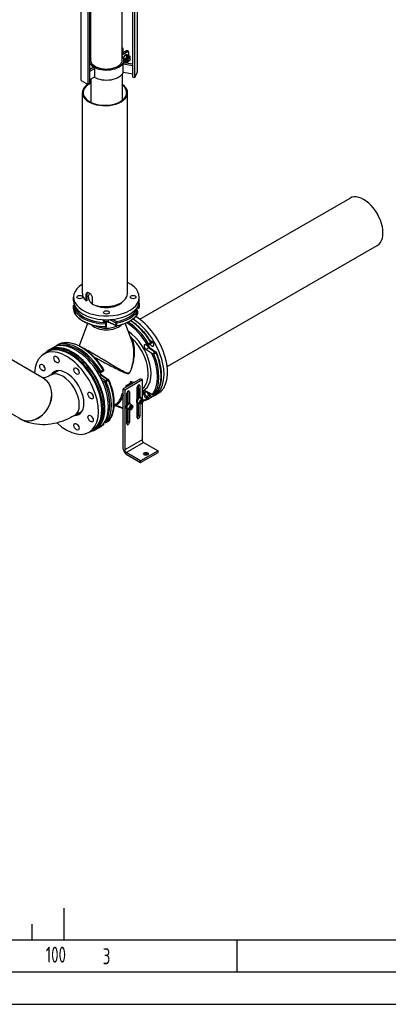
# Model space of a CAD drawing. Header units: millimetres. Extents: x 0 to 5940, y 0 to 4200.
# Tile 11 of 45: x 1131 to 1706, y 0 to 1537. Entities that reach past the tile are written whole.
import ezdxf

# ---------------------------------------------------------------- set-up
doc = ezdxf.new("R2010")
doc.units = ezdxf.units.MM
doc.header["$LTSCALE"] = 50
doc.layers.get('0').update_dxf_attribs({"linetype": 'CONTINUOUS'})
for name, color, linetype in [('01-LINIE-025', 1, 'CONTINUOUS'), ('02-LINIE-035', 2, 'CONTINUOUS'), ('KSB-BLATTRAND', 2, 'CONTINUOUS')]:
    doc.layers.add(name, color=color, linetype=linetype)
doc.styles.get("Standard").update_dxf_attribs({"font": 'ISOCP.SHX'})

# ---------------------------------------------------------------- blocks, each defined once
blk = doc.blocks.new('A$C9f6073f6')
at = {"layer": '02-LINIE-035'}
for p, q in [((-77.8, 932.8), (-84.9, 928.8)), ((77.8, 932.8), (84.9, 928.8)), ((-120, 682.2), (-120, 879.8)), ((120, 682.2), (120, 879.8)), ((-114.6, 707.3), (-93.2, 719.6)), ((-105.7, 708.1), (-114.6, 707.3)), ((-114.6, 706.6), (-106.1, 707.4)), ((-114.6, 707.3), (-114.6, 706.6)), ((-114.6, 695.3), (-114.6, 706.6)), ((-106.1, 707.4), (-105.7, 708.1)), ((-106.1, 707.4), (-97.6, 696.8)), ((-105.7, 708.1), (-84.9, 720.1)), ((-96.9, 697.1), (-105.7, 708.1)), ((-96.9, 697.1), (-97.6, 696.8)), ((-97.6, 696.8), (-97.6, 685.5)), ((-96.9, 697.1), (-75.6, 709.4)), ((-96.9, 685.3), (-75.6, 697.6)), ((-96.9, 685.3), (-96.9, 697.1)), ((-75.6, 709.4), (-75.6, 697.6)), ((-120, 558.6), (-120, 675.7)), ((-106.1, 684.7), (-114.6, 695.3)), ((-97.6, 685.5), (-106.1, 684.7)), ((-105.7, 684.5), (-106.1, 684.7)), ((-105.7, 684.5), (-96.9, 685.3)), ((-96.9, 685.3), (-97.6, 685.5)), ((120, 558.6), (120, 675.7)), ((-126.5, 572.8), (-126.5, 552.4)), ((126.5, 572.8), (126.5, 552.4)), ((-61.8, 144), (-61.8, 488.6)), ((-44.1, 133.8), (-44.1, 483.9)), ((-40.6, 135.8), (-40.6, 483.2)), ((64.2, 152), (64.2, 489.4)), ((69.1, 151.3), (69.1, 491.2)), ((75.5, 165.2), (75.5, 493.8)), ((-31.4, 420.6), (-31.4, 467.4)), ((-30.2, 421.6), (-30.2, 467)), ((-8, 463.3), (-8, 426.6)), ((8, 463.3), (8, 426.6)), ((-15.7, 435.3), (-20.5, 434.6)), ((-20.5, 426.8), (-20.5, 434.6)), ((-20.5, 434.6), (-17.3, 427.8)), ((-12.7, 429), (-15.7, 435.3)), ((-38.1, 407.5), (-38.1, 408.2)), ((35.6, 428), (27.6, 423.4)), ((30.2, 421.6), (38.4, 426.3)), ((35.6, 428), (38.4, 426.3)), ((36.5, 414.4), (37.8, 413.7)), ((49, 420.2), (37, 413.3)), ((40.4, 426.5), (37.6, 428.2)), ((37.8, 410.5), (51.9, 418.6)), ((38.1, 394.7), (38.1, 408.2)), ((41.2, 415.7), (41.2, 424.7)), ((46.6, 409.9), (50.9, 407.4)), ((49, 420.2), (51.9, 418.6)), ((53.9, 418.8), (51, 420.4)), ((52.4, 409.9), (56.8, 407.4)), ((54.7, 408.6), (54.7, 417)), ((-39.1, 408.1), (-40.6, 407.3)), ((-40.6, 403.2), (-35.6, 406.1)), ((-40.6, 382.8), (-21.5, 393.8)), ((-39.1, 408.1), (-35.6, 406.1)), ((-35.6, 406.1), (-21.5, 397.9)), ((-21.5, 393.8), (-21.5, 397.9)), ((42, 391), (40.7, 388.2)), ((40.7, 388.2), (64.2, 384.6)), ((40.7, 367.8), (40.7, 388.2)), ((41.9, 402.1), (45.5, 400.1)), ((64.2, 387.6), (42, 391)), ((42.5, 390.9), (42.5, 398)), ((42.5, 394.8), (45.9, 392.8)), ((49.1, 392.5), (45.5, 390.5)), ((49.6, 395.3), (51.5, 394.2)), ((54.7, 394.8), (54, 394.5)), ((54.6, 404), (56.5, 402.9)), ((57.6, 399.8), (57.6, 400.6)), ((-32.1, 379.5), (-40.6, 374.6)), ((-40.6, 370.5), (-28.5, 377.5)), ((-28.5, 377.5), (-32.1, 379.5)), ((-28.5, 357.1), (-28.5, 377.5)), ((38.1, 190.5), (38.1, 362.6)), ((40.7, 367.8), (64.2, 364.2)), ((-40.6, 350.1), (-28.5, 357.1)), ((-38.1, 190.5), (-38.1, 351.6)), ((40.4, 222.4), (38.1, 223.8)), ((38.1, 222.4), (38.4, 222.2)), ((38.1, 222), (38.4, 222.2)), ((41.2, 211.6), (41.2, 220.6)), ((53.9, 214.7), (51, 216.3)), ((49, 216.1), (38.1, 209.8)), ((38.1, 206.5), (51.9, 214.5)), ((41.9, 198), (45.5, 195.9)), ((42.5, 186.8), (42.5, 193.9)), ((46.6, 205.8), (50.9, 203.3)), ((49, 216.1), (51.9, 214.5)), ((52.4, 205.8), (56.8, 203.3)), ((54.6, 199.9), (56.5, 198.8)), ((54.7, 204.5), (54.7, 212.8)), ((57.6, 195.7), (57.6, 196.5)), ((-32.1, 175.4), (-40.6, 170.5)), ((-40.6, 166.4), (-28.5, 173.4)), ((-28.5, 173.4), (-32.1, 175.4)), ((-28.5, 153), (-28.5, 173.4)), ((42, 186.9), (40.7, 184.1)), ((40.7, 184.1), (64.2, 180.4)), ((40.7, 163.7), (40.7, 184.1)), ((64.2, 183.4), (42, 186.9)), ((42.5, 190.6), (45.9, 188.7)), ((49.1, 188.4), (45.5, 186.3)), ((49.6, 191.2), (51.5, 190.1)), ((54.7, 190.7), (54, 190.3)), ((-40.6, 146), (-28.5, 153)), ((40.7, 163.7), (64.2, 160)), ((64.2, 152), (69.1, 151.3)), ((69.1, 151.3), (75.5, 165.2)), ((-61.8, 144), (-44.1, 133.8)), ((-44.1, 133.8), (-40.6, 135.8))]:
    blk.add_line(p, q, dxfattribs=at)
for centre, major_axis in [((0, 887.9), (-110, 0)), ((-106.1, 696.1), (-2, 3.46)), ((54.7, 398.2), (-2.04, -3.53)), ((54.7, 194.1), (-2.04, -3.53))]:
    blk.add_ellipse(centre, major_axis=major_axis, ratio=0.57735, dxfattribs=at)
for centre, major_axis, ratio, start_param, end_param in [((0, 879.8), (-120, 0), 0.57735, 5.497787, 10.210176), ((0, 769.1), (-119.6, -42.1), 0.218386, 0.6043, 0.708656), ((0, 769.1), (-101.1, 92.5), 0.697902, 1.353537, 1.457893), ((0, 675.7), (120, 0), 0.57735, 3.094435, 6.330343), ((0, 682.2), (-120, 0), 0.57735, 0, 3.141593), ((0, 675.7), (-115, 0), 0.57735, 0.414092, 2.7275), ((0, 572.8), (126.5, 0), 0.57735, 2.819631, 6.605147), ((0, 572.8), (-122.5, 0), 0.57735, 6.08081, 9.627154), ((0, 552.4), (126.5, 0), 0.57735, 3.141593, 6.283185), ((0, 552.4), (-122.5, 0), 0.57735, 6.08081, 6.138372), ((0, 553.2), (-121.5, 0), 0.57735, 6.125888, 6.17287), ((0, 552.4), (122.5, 0), 0.57735, 0.144813, 0.202376), ((0, 553.2), (121.5, 0), 0.57735, 0.110315, 0.157297), ((0, 503.4), (-69.9, 0), 0.57735, 0.337325, 0.485883), ((0, 503.4), (69.8, 0), 0.57735, 4.092965, 5.879473), ((0, 398), (-42.5, 0), 0.57735, 5.820309, 5.867316), ((0, 408.2), (-38.1, 0), 0.57735, 4.924219, 6.31894), ((0, 408.2), (-37.1, 0), 0.57735, 4.930027, 6.348403), ((0, 398), (42.5, 0), 0.57735, 3.68947, 6.746062), ((0, 408.2), (38.1, 0), 0.57735, 3.992741, 7.642151), ((0, 408.2), (37.1, 0), 0.57735, 3.994519, 7.636343), ((0, 426.6), (8, 0), 0.57735, 3.141593, 6.283185), ((35.6, 424.7), (2, 3.46), 0.57735, 0, 0.785398), ((38.4, 423.1), (2, 3.46), 0.57735, 5.497787, 7.068583), ((49, 417), (2, 3.46), 0.57735, 0, 0.785398), ((51.9, 415.3), (2, 3.46), 0.57735, 5.497787, 7.068583), ((0, 398), (38.5, 0), 0.57735, 3.664238, 6.436229), ((52.1, 399.6), (3.65, 6.32), 0.57735, 5.402983, 10.30498), ((52.1, 399.6), (2.5, 4.33), 0.57735, 0, 3.141593), ((54, 398.6), (2.5, 4.33), 0.57735, 5.497896, 10.210067), ((0, 373.5), (42.5, 0), 0.57735, 3.926991, 6.042918), ((38.4, 219), (2, 3.46), 0.57735, 5.497787, 7.068583), ((49, 212.8), (2, 3.46), 0.57735, 0, 0.785398), ((0, 193.9), (-42.5, 0), 0.57735, 5.82148, 5.97929), ((0, 193.9), (-42.5, 0), 0.57735, 0.303895, 3.603298), ((0, 193.9), (38.5, 0), 0.57735, 2.988549, 6.436229), ((52.1, 195.5), (3.65, 6.32), 0.57735, 5.402983, 10.30498), ((52.1, 195.5), (2.5, 4.33), 0.57735, 0, 3.141593), ((54, 194.4), (2.5, 4.33), 0.57735, 5.497896, 10.210067), ((51.9, 211.2), (2, 3.46), 0.57735, 5.497787, 7.068583), ((0, 169.4), (42.5, 0), 0.57735, 3.926991, 6.042918)]:
    blk.add_ellipse(centre, major_axis=major_axis, ratio=ratio, start_param=start_param, end_param=end_param, dxfattribs=at)
for points, weights in [([(46.6, 409.9), (43.2, 407), (41.5, 403.4)], [1, 1.14154565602, 1.02407252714]), ([(52.4, 409.9), (48.6, 410.5), (46.6, 409.9)], [1, 1.15470053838, 1]), ([(45.5, 400.1), (49.2, 403.2), (50.9, 407.4)], [1, 1.15470053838, 1]), ([(45.9, 392.8), (46.6, 395.9), (45.5, 400.1)], [1, 1.15470053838, 1]), ([(51.8, 392.8), (49.8, 392.3), (45.9, 392.8)], [1, 1.15470053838, 1]), ([(50.9, 407.4), (54.8, 406.9), (56.8, 407.4)], [1, 1.15470053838, 1]), ([(53.2, 394.1), (52.5, 393.5), (51.8, 392.8)], [1.04661676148, 1.02859326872, 1]), ([(56.8, 407.4), (57.7, 404), (57.4, 401.6)], [1, 1.12227556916, 1.05125750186]), ([(46.6, 205.8), (43.2, 202.9), (41.5, 199.3)], [1, 1.14154565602, 1.02407252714]), ([(45.5, 195.9), (49.2, 199.1), (50.9, 203.3)], [1, 1.15470053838, 1]), ([(45.9, 188.7), (46.6, 191.8), (45.5, 195.9)], [1, 1.15470053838, 1]), ([(52.4, 205.8), (48.6, 206.3), (46.6, 205.8)], [1, 1.15470053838, 1]), ([(50.9, 203.3), (54.8, 202.7), (56.8, 203.3)], [1, 1.15470053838, 1]), ([(56.8, 203.3), (57.7, 199.9), (57.4, 197.4)], [1, 1.12227556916, 1.05125750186]), ([(51.8, 188.7), (49.8, 188.1), (45.9, 188.7)], [1, 1.15470053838, 1]), ([(53.2, 190), (52.5, 189.3), (51.8, 188.7)], [1.04661676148, 1.02859326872, 1])]:
    blk.add_rational_spline(points, weights, degree=2, dxfattribs=at)
blk = doc.blocks.new('Rahmen_A2')
at = {"color": 1, "ltscale": 150}
for p, q in [((584, 10), (10, 10)), ((0, 0), (594, 0))]:
    blk.add_line(p, q, dxfattribs=at)
at = {"layer": 'KSB-BLATTRAND'}
for p, q in [((120, 15), (120, 10)), ((115, 12.5), (115, 10)), ((147, 5), (147, 10)), ((589, 5), (5, 5))]:
    blk.add_line(p, q, dxfattribs=at)
at = {"layer": 'KSB-BLATTRAND', "width": 0.75}
for s, p in [('100', (117.1875, 6.5)), ('3', (126.0625, 6.25))]:
    blk.add_text(s, height=2.5, dxfattribs=at).set_placement(p)

msp = doc.modelspace()

# ---------------------------------------------------------------- linework, layer by layer
at = {"layer": '02-LINIE-035'}
for p, q in [((1290.8, 1451.1), (1290.8, 1410.4)), ((1242.1, 1444.1), (1242.1, 1407.7)), ((1228.9, 1109.2), (1228.9, 1422.7)), ((1299.3, 1109.2), (1299.3, 1422.7)), ((1318.5, 1069), (1646.1, 1258.1)), ((1361.1, 995.3), (1688.6, 1184.4)), ((1236, 1108.6), (1235.1, 1108.1)), ((1235.1, 1097.6), (1235.1, 1108.1)), ((1236, 1108.6), (1236, 1098.1)), ((1240.2, 1109.8), (1239.4, 1108.2)), ((1215.2, 1097.9), (1215.2, 1103.7)), ((1236, 1098.1), (1235.1, 1097.6)), ((1244.2, 1102.9), (1244.2, 1092.4)), ((1317.6, 1097.9), (1317.6, 1103.7)), ((1317.6, 1092.1), (1317.6, 1087.9)), ((1167.9, 977.3), (980.7, 1085.4)), ((1215.2, 1086.5), (1215.2, 1090.7)), ((1215.2, 1090.7), (1215.2, 1086.5)), ((1312, 1084.5), (1313.4, 1083.5)), ((1314.3, 1083.5), (1312.4, 1084.9)), ((1315.3, 1086.5), (1314, 1087.1)), ((1315, 1087.2), (1314.3, 1087.5)), ((1314.9, 1081.9), (1314.9, 1077.7)), ((1315, 1088.5), (1315, 1087.2)), ((1315, 1078), (1315, 1082.2)), ((1237.1, 1062.4), (1224.1, 1027.7)), ((1261.8, 1066.4), (1265.2, 1064.1)), ((1266.1, 1064.1), (1262.7, 1066.4)), ((1265.1, 1061.8), (1265.1, 1057.7)), ((1266.8, 1058.6), (1266.8, 1062.8)), ((1269.3, 1068.4), (1269.3, 1065.2)), ((1281.3, 1059.4), (1269.3, 1065.2)), ((1281.6, 1058.6), (1269.6, 1064.4)), ((1271.1, 1068.5), (1281.3, 1063.6)), ((1282.3, 1065.6), (1275.5, 1068.8)), ((1281.3, 1063.6), (1281.3, 1059.4)), ((1282.8, 1059.2), (1282.8, 1063.4)), ((1295.7, 1062.4), (1305.7, 1035.7)), ((1188.5, 1027.9), (1192.2, 1030)), ((1192.1, 1030), (1188.5, 1027.9)), ((1330.9, 1028.2), (1335.7, 1030.9)), ((1335.7, 1032.8), (1332, 1030.7)), ((1131.3, 914), (944.6, 1021.8)), ((1169, 1014.8), (1174.4, 1017.9)), ((1175.8, 1018.7), (1178, 1020)), ((1182.7, 1024.5), (1177.2, 1021.4)), ((1328, 1029.3), (1330.2, 1028.2)), ((1328, 1022), (1332.8, 1024.7)), ((1337.4, 1015.6), (1328, 1022)), ((1332.8, 1024.7), (1343.1, 1017.7)), ((1333.6, 1024.8), (1343.9, 1017.8)), ((1343.1, 1017.7), (1338.6, 1015.1)), ((1340.3, 1014.6), (1343.9, 1016.6)), ((1191.3, 988.6), (1180, 982.1)), ((1255.9, 986.7), (1253.7, 987.8)), ((1254.1, 987), (1256.4, 985.9)), ((1261.5, 990), (1257.8, 987.9)), ((1257.9, 986), (1261.5, 988.1)), ((1256.1, 980.5), (1258.5, 981.9)), ((1265.2, 972.8), (1257.3, 978.2)), ((1258.5, 981.9), (1268.8, 974.9)), ((1259.3, 982), (1269.6, 975)), ((1259.3, 974.1), (1264, 970.9)), ((1268.8, 974.9), (1265.2, 972.8)), ((1266.1, 971.7), (1269.7, 973.8)), ((1319.8, 976.2), (1292.7, 960.5)), ((1294.9, 959.2), (1322.1, 974.9)), ((1297.2, 965.7), (1303.9, 969.6)), ((1304.9, 969.1), (1298.1, 965.2)), ((1304.9, 971.2), (1303.8, 971.8)), ((1304.9, 969.1), (1303.9, 969.6)), ((1309.9, 970.4), (1304.9, 971.2)), ((1304.9, 971.2), (1304.9, 969.1)), ((1309.9, 970.4), (1308.9, 970.9)), ((1322.1, 974.9), (1319.8, 976.2)), ((1322.1, 974.9), (1322.1, 944.7)), ((1292.7, 953.6), (1290.7, 952.5)), ((1292.7, 960.5), (1294.9, 959.2)), ((1292.7, 866.4), (1292.7, 960.5)), ((1294.9, 959.2), (1294.9, 865.1)), ((1298.1, 965.2), (1297.2, 965.7)), ((1298.1, 965.2), (1298.1, 963.6)), ((1298.3, 954), (1300.1, 955)), ((1300.1, 954.1), (1298.3, 953)), ((1298.3, 935.9), (1298.3, 953.6)), ((1300.1, 937.6), (1300.1, 956.9)), ((1302.4, 955.9), (1300.3, 957.1)), ((1302.4, 955.9), (1302.4, 938.2)), ((1314.6, 963.2), (1315.3, 962.8)), ((1314.6, 945.3), (1314.6, 963)), ((1315.3, 962.8), (1314.6, 962.5)), ((1314.6, 959.8), (1316.4, 960.9)), ((1315.3, 963.4), (1316.1, 962.9)), ((1316.4, 947), (1316.4, 966.4)), ((1316.4, 960.9), (1316.4, 947)), ((1318.7, 965.3), (1316.6, 966.5)), ((1318.7, 965.3), (1318.7, 947.6)), ((1338.2, 951.8), (1327.9, 956.7)), ((1328.3, 955.9), (1338.7, 951)), ((1340.1, 951.1), (1343.8, 953.2)), ((1343.9, 953.3), (1340.3, 951.2)), ((1341.3, 949.9), (1346.8, 953)), ((1298.3, 950.4), (1300.1, 951.5)), ((1303.6, 937.6), (1302.9, 938)), ((1314.8, 938.1), (1314.1, 938.6)), ((1314.6, 915.4), (1314.6, 938.2)), ((1318.5, 937.1), (1315.3, 939)), ((1315.7, 946.5), (1315.7, 946.5)), ((1316.4, 919.1), (1316.4, 938)), ((1319.9, 947), (1319.2, 947.4)), ((1322.7, 944.3), (1319.4, 946.2)), ((1319.6, 940.6), (1321, 942.3)), ((1319.6, 938.8), (1319.6, 940.6)), ((1321, 938.7), (1319.6, 939.5)), ((1321, 938.7), (1319.6, 938.8)), ((1320.5, 941.4), (1322.3, 940.4)), ((1321, 942.3), (1322.3, 942.2)), ((1322.3, 940.4), (1321, 938.7)), ((1322.1, 938.2), (1322.1, 880.8)), ((1322.3, 942.2), (1322.3, 940.4)), ((1327.9, 946.8), (1330.1, 945.3)), ((1329.1, 948.7), (1332.8, 950.8)), ((1331.4, 947.2), (1329.1, 948.7)), ((1335, 949.3), (1331.4, 947.2)), ((1335.7, 946.7), (1332.1, 944.6)), ((1332.8, 950.8), (1335, 949.3)), ((1333.6, 950.9), (1335.8, 949.4)), ((1227.9, 925.3), (1216.6, 918.8)), ((1278.1, 935.2), (1280.5, 936.6)), ((1292.7, 930.5), (1280.8, 935)), ((1281.3, 934.1), (1292.7, 929.9)), ((1298.5, 928.7), (1297.8, 929.1)), ((1298.3, 906), (1298.3, 928.8)), ((1302.3, 927.7), (1299, 929.6)), ((1299.4, 937.1), (1299.4, 937.1)), ((1300.1, 909.7), (1300.1, 928.6)), ((1302.4, 927.6), (1302.4, 908.4)), ((1306.4, 934.9), (1303.2, 936.8)), ((1303.3, 931.2), (1304.7, 932.9)), ((1303.3, 929.4), (1303.3, 931.2)), ((1304.7, 929.3), (1303.3, 930)), ((1304.7, 929.3), (1303.3, 929.4)), ((1304.2, 932), (1306.1, 930.9)), ((1304.7, 932.9), (1306.1, 932.8)), ((1306.1, 930.9), (1304.7, 929.3)), ((1306.1, 932.8), (1306.1, 930.9)), ((1318.7, 937), (1318.7, 917.8)), ((1263.6, 908.6), (1264.4, 908.2)), ((1264, 909), (1263.9, 909)), ((1265.9, 908.2), (1269.6, 910.3)), ((1269.7, 910.5), (1266.1, 908.4)), ((1302.4, 908.4), (1300.1, 909.7)), ((1318.7, 917.8), (1316.4, 919.1)), ((1239.4, 892.9), (1244.8, 896)), ((1246.2, 896.8), (1248.4, 898.1)), ((1254.7, 899.8), (1249.2, 896.7)), ((1261.5, 903.8), (1257.9, 901.7)), ((1322.1, 880.8), (1294.9, 865.1)), ((1297.2, 861.2), (1324.3, 876.9)), ((1324.3, 876.9), (1347, 863.8)), ((1319.8, 848.1), (1297.2, 861.2)), ((1347, 863.8), (1319.8, 848.1)), ((1319.8, 845.5), (1347, 861.2)), ((1347, 861.2), (1347, 863.8)), ((1297.2, 858.6), (1319.8, 845.5)), ((1319.8, 845.5), (1319.8, 848.1))]:
    msp.add_line(p, q, dxfattribs=at)
for centre, start, end in [((1216.8, 1090.7), 113.1442, 180), ((1316, 1092.1), 0, 2.4743), ((1216.8, 1086.5), 180, 182.4743), ((1313.4, 1082.2), 0, 55.4697), ((1313.4, 1078), 329.6558, 0), ((1316, 1087.9), 244.1519, 0), ((1265.2, 1062.8), 0, 55.4697), ((1265.2, 1058.6), 269.1748, 0), ((1282.3, 1060.1), 244.1519, 281.0413), ((1192.9, 1028.6), 116.3273, 120), ((1334.9, 1032.3), 300, 31.2257), ((1189.3, 1026.5), 120, 170.5604), ((1343, 1016.5), 22.7611, 55.8481), ((1257.1, 987.4), 244.5303, 300), ((1260.7, 989.5), 300, 31.2257), ((1268.8, 973.6), 22.7611, 55.8481), ((1315.3, 961.5), 45, 60), ((1343, 954.6), 300, 320.8597), ((1331.3, 946), 296.3273, 300), ((1334.9, 948.1), 300, 55.8481), ((1339.3, 952.5), 244.5303, 300), ((1265.1, 909.6), 244.5303, 300), ((1268.8, 911.7), 300, 320.8597), ((1257.1, 903.1), 296.3273, 300), ((1260.7, 905.2), 300, 38.9712)]:
    msp.add_arc(centre, 1.6, start, end, dxfattribs=at)
for centre, major_axis, ratio, start_param, end_param in [((1264.1, 1422.7), (34, 0), 0.57735, 2.276761, 6.956622), ((1264.1, 1422.7), (35.2, 0), 0.57735, 2.24918, 6.996647), ((1667.4, 1221.2), (21.3, -36.9), 0.57735, 0, 3.141593), ((1266.4, 1103.7), (51.2, 0), 0.57735, 2.3916, 7.155173), ((1264.1, 1109.2), (-35.2, 0), 0.57735, 0, 0.602563), ((1266.4, 1103.7), (-28.2, 0), 0.57735, 5.998885, 6.945131), ((1264.1, 1109.2), (35.2, 0), 0.57735, 4.109826, 6.283185), ((1266.4, 1097.9), (-51.2, 0), 0.57735, 0, 3.141593), ((1216.8, 1090.7), (-1.6, -0.07), 0.816243, 5.022055, 6.247929), ((1266.4, 1103.7), (-28.2, 0), 0.57735, 0.924674, 2.684405), ((1316, 1092.1), (1.6, 0), 0.57735, 4.882958, 6.283185), ((1316, 1092.1), (1.6, 0.07), 0.816243, 0, 0.900116), ((1266.4, 1091.4), (-51.2, 0), 0.57735, 0.024943, 1.545854), ((1216.8, 1090.7), (-1.6, 0), 0.57735, 0, 0.024943), ((1266.4, 1087.2), (-51.2, 0), 0.57735, 0.024943, 1.545854), ((1216.8, 1086.5), (-1.6, 0), 0.57735, 0, 0.024943), ((1216.8, 1086.5), (-1.6, -0.07), 0.816243, 6.247929, 6.283185), ((1266.4, 1092.7), (-49.6, 0), 0.57735, 0.088504, 1.545854), ((1266.4, 1092.7), (49.6, 0), 0.57735, 5.03831, 5.957264), ((1266.4, 1091.4), (51.2, 0), 0.57735, 5.03831, 5.957264), ((1266.4, 1087.2), (51.2, 0), 0.57735, 5.03831, 5.957264), ((1313.4, 1082.2), (0.91, 1.32), 0.625473, 0, 0.83301), ((1313.4, 1082.2), (1.38, -0.81), 0.773513, 0.425184, 1.99598), ((1313.4, 1078), (1.38, -0.81), 0.773513, 0, 0.425184), ((1313.4, 1082.2), (1.6, 0), 0.57735, 5.957264, 6.283185), ((1313.4, 1078), (1.6, 0), 0.57735, 5.957264, 6.283185), ((1316, 1087.9), (1.6, 0), 0.57735, 4.014257, 6.283185), ((1316, 1087.9), (-0.7, -1.44), 0.524834, 5.457801, 6.283185), ((1266.4, 1068.7), (-6.08, 0), 0.57735, 0.030777, 0.698132), ((1261.8, 1065.1), (0.91, 1.32), 0.625473, 0, 0.83301), ((1266.4, 1067.4), (-4.48, 0), 0.57735, 5.851213, 6.283185), ((1266.4, 1063.2), (-4.48, 0), 0.57735, 4.014257, 5.24536), ((1265.2, 1062.8), (-0.02, -1.6), 0.020363, 3.757219, 5.328015), ((1265.2, 1062.8), (1.6, 0), 0.57735, 4.687446, 6.283185), ((1265.2, 1062.8), (0.91, 1.32), 0.625473, 0, 0.83301), ((1270.3, 1065.9), (-0.7, -1.44), 0.524834, 5.457801, 6.283185), ((1282.3, 1064.3), (-0.7, -1.44), 0.524834, 3.887004, 5.457801), ((1282.3, 1064.3), (-1.6, 0), 0.57735, 0.872665, 1.896717), ((1282.3, 1064.3), (-0.31, 1.57), 0.261427, 4.071196, 5.641992), ((1296.3, 1007), (35.2, -61), 0.57735, 1.585111, 2.320025), ((1297.4, 1007.7), (-36, 62.4), 0.57735, 4.749431, 5.437867), ((1301, 1009.7), (36, -62.4), 0.57735, 1.607838, 2.296329), ((1305.3, 1012.2), (36, -62.4), 0.57735, 6.155913, 8.588448), ((1310.8, 1015.4), (36, -62.4), 0.57735, 0, 2.331418), ((1266.4, 1068), (26.6, 0), 0.57735, 3.681407, 5.743371), ((1266.4, 1070.4), (-26.3, 0), 0.57735, 0.896193, 2.245399), ((1265.2, 1058.6), (1.6, 0), 0.57735, 4.687446, 6.283185), ((1265.2, 1058.6), (-0.02, -1.6), 0.020363, 5.328015, 6.283185), ((1282.3, 1060.1), (-1.6, 0), 0.57735, 0.872665, 1.896717), ((1282.3, 1060.1), (-0.7, -1.44), 0.524834, 5.457801, 6.283185), ((1282.3, 1060.1), (0.31, -1.57), 0.261427, 0, 0.929603), ((1296.3, 1007), (28.2, -48.8), 0.57735, 6.202385, 8.541319), ((1213.2, 959.1), (35.2, -61), 0.57735, 0, 3.141593), ((1218.7, 962.2), (-36, 62.4), 0.57735, 3.141593, 6.283185), ((1223.2, 964.8), (-36, 62.4), 0.57735, 4.749431, 6.246143), ((1192.9, 1028.6), (-0.8, 1.39), 0.57735, 6.246143, 6.283185), ((1226.8, 966.9), (-36, 62.4), 0.57735, 4.749431, 6.246143), ((1192.9, 1028.6), (-0.71, 1.43), 0.815936, 0, 0.052326), ((1222.1, 964.1), (-35.2, 61), 0.57735, 4.749431, 6.091851), ((1294, 1005.7), (26.6, -46), 0.57735, 0.058122, 2.051367), ((1328.3, 1025.5), (-2.24, 3.88), 0.57735, 5.585054, 8.552113), ((1337.3, 1030.7), (-2.08, 3.6), 0.57735, 1.32626, 6.174103), ((1334.9, 1032.3), (1.37, 0.83), 0.030238, 0, 0.954993), ((1334.9, 1032.3), (0.8, -1.39), 0.57735, 0, 1.607838), ((1204.2, 953.8), (35.2, -61), 0.57735, 5.197933, 10.165963), ((1213.2, 959.1), (-36, 62.4), 0.57735, 2.930382, 6.494396), ((1209.6, 957), (35.2, -61), 0.57735, 0, 3.141593), ((1211, 957.7), (35.2, -61), 0.57735, 6.263899, 9.444064), ((1189.3, 1026.5), (-0.71, 1.43), 0.815936, 0.052326, 0.974615), ((1189.3, 1026.5), (-0.8, 1.39), 0.57735, 6.246143, 6.283185), ((1330.1, 1029.6), (0.8, -1.39), 0.57735, 5.585054, 6.308863), ((1333, 1028.2), (2.24, -3.88), 0.57735, 4.386342, 5.410521), ((1303.5, 1011.2), (28.8, -49.9), 0.57735, 1.502444, 1.588283), ((1332.7, 1023.5), (0.9, 1.32), 0.524834, 0, 0.825385), ((1296.3, 1007), (35.2, -61), 0.57735, 0.216553, 1.383254), ((1297.4, 1007.7), (36, -62.4), 0.57735, 0.216553, 1.354243), ((1343, 1016.5), (0.9, 1.32), 0.524834, 0, 0.825385), ((1343, 1016.5), (0.8, -1.39), 0.57735, 1.354243, 2.268928), ((1343, 1016.5), (1.48, 0.62), 0.175436, 5.339053, 6.283185), ((1301, 1009.7), (36, -62.4), 0.57735, 0.216553, 1.354243), ((1194, 1009.4), (2.88, -4.99), 0.57735, 4.372552, 5.052226), ((1172, 996.7), (2.88, -4.99), 0.57735, 4.372552, 5.052226), ((1204.2, 953.8), (-19.2, 33.3), 0.57735, 2.832139, 6.592639), ((1198.3, 950.4), (-18.3, 31.7), 0.57735, 3.141593, 6.283185), ((1198.3, 950.4), (-18.3, 31.7), 0.57735, 3.141593, 6.283185), ((1209.6, 957), (-19.2, 33.3), 0.57735, 0.141897, 0.309454), ((1209.6, 957), (-18.3, 31.7), 0.57735, 6.259532, 6.283185), ((1225.2, 991.4), (2.88, -4.99), 0.57735, 4.372552, 5.052226), ((1211, 957.7), (25.3, -43.8), 0.57735, 2.026753, 2.049499), ((1254.1, 982.6), (-3.04, 5.27), 0.57735, 5.585054, 6.124454), ((1255.2, 983.3), (-2.24, 3.88), 0.57735, 0, 0.266718), ((1254.8, 988.4), (-0.69, -1.44), 0.625473, 5.450176, 6.283185), ((1258.8, 985.4), (2.24, -3.88), 0.57735, 4.179418, 5.410521), ((1257.1, 987.4), (-1.37, -0.83), 0.030238, 4.096586, 5.667382), ((1257.1, 987.4), (-0.69, -1.44), 0.625473, 5.450176, 6.283185), ((1257.1, 987.4), (0.8, -1.39), 0.57735, 0, 1.607838), ((1260.7, 989.5), (1.37, 0.83), 0.030238, 0, 0.954993), ((1260.7, 989.5), (0.8, -1.39), 0.57735, 0, 1.607838), ((1303.6, 984.6), (-1.6, 2.77), 0.57735, 1.076635, 1.147964), ((1149.7, 945.6), (18.3, 31.7), 0.816497, 3.140179, 6.284599), ((1149.6, 945.7), (18.3, 31.7), 0.816497, 3.141593, 6.283185), ((1258.4, 980.6), (0.9, 1.32), 0.524834, 0, 0.825385), ((1265.1, 971.6), (-0.9, -1.32), 0.524834, 3.966977, 5.537774), ((1265.1, 971.6), (1.48, 0.62), 0.175436, 3.768256, 5.339053), ((1222.1, 964.1), (35.2, -61), 0.57735, 0.216553, 1.354243), ((1265.1, 971.6), (0.8, -1.39), 0.57735, 1.354243, 2.268928), ((1223.2, 964.8), (36, -62.4), 0.57735, 0.216553, 1.354243), ((1268.8, 973.6), (0.9, 1.32), 0.524834, 0, 0.825385), ((1268.8, 973.6), (0.8, -1.39), 0.57735, 1.354243, 2.268928), ((1268.8, 973.6), (1.48, 0.62), 0.175436, 5.339053, 6.283185), ((1226.8, 966.9), (36, -62.4), 0.57735, 0.216553, 1.354243), ((1266.4, 989.8), (-26.6, 46), 0.57735, 3.963143, 4.011428), ((1271.4, 992.6), (-69.9, 20.1), 0.176059, 2.103773, 2.188211), ((1247.2, 953.2), (2.88, -4.99), 0.57735, 4.372552, 5.052226), ((1259.6, 985.8), (-26.6, 46), 0.57735, 3.902594, 3.963143), ((1300.3, 954.7), (1.44, 2.49), 0.57735, 5.497787, 8.63938), ((1316.6, 964.1), (1.44, 2.49), 0.57735, 5.497787, 8.63938), ((1314.5, 962), (0.8, 1.39), 0.57735, 0, 0.633439), ((1313.9, 962.4), (1.04, 1.22), 0.426786, 0, 0.406271), ((1278.9, 996.9), (-26.6, 46), 0.57735, 3.637969, 3.670213), ((1315.3, 961.5), (0.8, 1.39), 0.57735, 0, 0.785398), ((1315.3, 961.5), (0.8, -1.39), 0.57735, 0.785398, 2.356194), ((1328.3, 951.6), (-3.04, 5.27), 0.57735, 5.585054, 8.552113), ((1329.4, 952.2), (-2.24, 3.88), 0.57735, 0, 2.268928), ((1329, 957.4), (-0.69, -1.44), 0.625473, 5.450176, 6.283185), ((1333, 954.3), (2.24, -3.88), 0.57735, 4.179418, 5.410521), ((1343, 954.6), (0.8, -1.39), 0.57735, 0, 0.216553), ((1343, 954.6), (1.24, -1.01), 0.797426, 5.988187, 6.283185), ((1211, 957.7), (25.3, -43.8), 0.57735, 1.092094, 1.11484), ((1254, 982.6), (26.6, -46), 0.57735, 0, 0.579263), ((1255.1, 983.2), (27.4, -47.4), 0.57735, 6.223137, 6.803961), ((1293.6, 950.6), (1.04, 1.22), 0.426786, 2.015655, 2.449158), ((1293, 952.2), (1.6, -2.77), 0.57735, 5.262408, 5.359365), ((1300.3, 933.6), (2.56, 4.43), 0.57735, 0, 3.141593), ((1301.1, 933.2), (2.56, 4.43), 0.57735, 5.660817, 10.047146), ((1316.6, 943), (2.56, 4.43), 0.57735, 0, 3.141593), ((1317.4, 942.6), (2.56, 4.43), 0.57735, 5.660817, 10.047146), ((1317.4, 942.6), (-2.08, -3.6), 0.57735, 3.141593, 6.283185), ((1314.4, 944.3), (1.28, 2.22), 0.57735, 0, 0.66007), ((1320.6, 940.7), (2.08, 3.6), 0.57735, 0, 3.141593), ((1296.3, 1007), (35.2, -61), 0.57735, 6.078041, 6.246143), ((1329, 947.5), (-0.9, -1.32), 0.524834, 3.966977, 5.537774), ((1331.3, 946), (-0.9, -1.32), 0.524834, 3.966977, 5.537774), ((1331.3, 946), (0.71, -1.43), 0.815936, 4.764715, 6.283185), ((1331.3, 946), (0.8, -1.39), 0.57735, 0, 2.268928), ((1332.7, 949.6), (0.9, 1.32), 0.524834, 0, 0.825385), ((1334.9, 948.1), (0.9, 1.32), 0.524834, 0, 0.825385), ((1334.9, 948.1), (0.8, -1.39), 0.57735, 0, 2.268928), ((1339.3, 952.5), (1.24, -1.01), 0.797426, 4.417391, 5.988187), ((1339.3, 952.5), (-0.69, -1.44), 0.625473, 5.450176, 6.283185), ((1339.3, 952.5), (0.8, -1.39), 0.57735, 0, 0.216553), ((1209.6, 957), (19.2, -33.3), 0.57735, 5.973731, 6.141288), ((1209.6, 957), (18.3, -31.7), 0.57735, 0, 0.023654), ((1281.9, 935.6), (-0.56, -1.5), 0.668835, 5.393898, 6.283185), ((1301.1, 933.2), (-2.08, -3.6), 0.57735, 3.141593, 6.283185), ((1298.1, 934.9), (1.28, 2.22), 0.57735, 0, 0.66007), ((1304.3, 931.3), (2.08, 3.6), 0.57735, 0, 3.141593), ((1247.2, 917.2), (2.88, -4.99), 0.57735, 4.372552, 5.052226), ((1265.1, 909.6), (1.24, -1.01), 0.797426, 4.417391, 5.988187), ((1265.1, 909.6), (-0.69, -1.44), 0.625473, 5.450176, 6.283185), ((1265.1, 909.6), (0.8, -1.39), 0.57735, 0, 0.216553), ((1268.8, 911.7), (0.8, -1.39), 0.57735, 0, 0.216553), ((1268.8, 911.7), (1.24, -1.01), 0.797426, 5.988187, 6.283185), ((1298.1, 908.5), (1.44, 2.49), 0.57735, 4.038332, 5.497787), ((1300.3, 907.2), (-1.44, -2.49), 0.57735, 5.497787, 8.63938), ((1314.4, 917.9), (1.44, 2.49), 0.57735, 4.038332, 5.497787), ((1316.6, 916.6), (-1.44, -2.49), 0.57735, 5.497787, 8.63938), ((1225.2, 904.5), (2.88, -4.99), 0.57735, 4.372552, 5.052226), ((1257.1, 903.1), (0.71, -1.43), 0.815936, 5.891812, 6.283185), ((1257.1, 903.1), (0.8, -1.39), 0.57735, 0, 0.659468), ((1260.7, 905.2), (0.8, -1.39), 0.57735, 0, 1.566268), ((1324.3, 879.5), (-1.6, 2.77), 0.57735, 0.785398, 2.356194), ((1297.2, 863.8), (-3.2, 5.54), 0.57735, 0.785398, 2.356194), ((1297.2, 863.8), (1.6, -2.77), 0.57735, 3.926991, 5.497787), ((1328, 856.5), (-3.68, 0), 0.57735, 3.803821, 5.620957)]:
    msp.add_ellipse(centre, major_axis=major_axis, ratio=ratio, start_param=start_param, end_param=end_param, dxfattribs=at)
for centre, major_axis in [((1224.8, 1103.7), (4.48, 0)), ((1308, 1103.7), (4.48, 0)), ((1266.4, 1079.7), (4.48, 0)), ((1166.6, 993.6), (2.88, -4.99)), ((1188.6, 1006.3), (2.88, -4.99)), ((1219.8, 988.3), (2.88, -4.99)), ((1241.8, 950.1), (2.88, -4.99)), ((1321, 940.5), (-1.82, -3.16)), ((1304.7, 931.1), (-1.82, -3.16)), ((1219.8, 901.4), (2.88, -4.99)), ((1241.8, 914.1), (2.88, -4.99)), ((1328, 859.1), (-3.68, 0))]:
    msp.add_ellipse(centre, major_axis=major_axis, ratio=0.57735, dxfattribs=at)
for points, knots in [([(1235.1, 1108.1), (1235.1, 1108.7), (1235.2, 1109.4), (1235.6, 1110.3), (1235.9, 1110.7), (1236.6, 1111.1), (1237.1, 1111.2), (1238.1, 1111), (1238.7, 1110.8), (1239.8, 1110.1), (1240.5, 1109.7), (1241.6, 1108.5), (1242.2, 1107.9), (1243.1, 1106.5), (1243.5, 1105.8), (1244.1, 1104.3), (1244.2, 1103.5), (1244.2, 1102.9)], [-3.020728, -3.020728, -3.020728, -3.020728, -2.64313, -2.64313, -2.265532, -2.265532, -1.887948, -1.887948, -1.510364, -1.510364, -1.13278, -1.13278, -0.755196, -0.755196, -0.377598, -0.377598, 0, 0, 0, 0]), ([(1236.7, 1111.1), (1236.5, 1110.9), (1236.4, 1110.6), (1236.1, 1109.8), (1236, 1109.2), (1236, 1108.6)], [2.4114941, 2.4114941, 2.4114941, 2.4114941, 2.643572, 2.643572, 3.0212345, 3.0212345, 3.0212345, 3.0212345]), ([(1265.1, 1057), (1260, 1057.1), (1254.9, 1057.6), (1245.2, 1059.5), (1240.6, 1060.9), (1232.3, 1064.4), (1228.5, 1066.6), (1222.3, 1071.4), (1219.8, 1074.2), (1216.3, 1080.1), (1215.4, 1083.2), (1215.2, 1086.4)], [0.810341, 0.810341, 0.810341, 0.810341, 1.114523, 1.114523, 1.418705, 1.418705, 1.722887, 1.722887, 2.02707, 2.02707, 2.331252, 2.331252, 2.331252, 2.331252]), ([(1314.8, 1077.2), (1313.7, 1075.5), (1312.4, 1073.7), (1309.3, 1070.5), (1307.5, 1069), (1303.4, 1066.2), (1301.2, 1064.9), (1296.4, 1062.6), (1293.8, 1061.6), (1288.4, 1059.8), (1285.5, 1059.1), (1282.6, 1058.5)], [5.8237082, 5.8237082, 5.8237082, 5.8237082, 6.0074991, 6.0074991, 6.1912899, 6.1912899, 6.3750807, 6.3750807, 6.5588715, 6.5588715, 6.7426624, 6.7426624, 6.7426624, 6.7426624]), ([(1262.7, 1066.4), (1262.5, 1066.5), (1262.4, 1066.6), (1262.2, 1066.8), (1262.2, 1066.9), (1262.1, 1067), (1262, 1067.1), (1262, 1067.2), (1262, 1067.2), (1261.9, 1067.3), (1261.9, 1067.3), (1261.9, 1067.4)], [1.6580628, 1.6580628, 1.6580628, 1.6580628, 1.7976891, 1.7976891, 1.9373155, 1.9373155, 2.0769418, 2.0769418, 2.2165682, 2.2165682, 2.3561945, 2.3561945, 2.3561945, 2.3561945]), ([(1269.6, 1064.4), (1269.3, 1064.6), (1268.9, 1064.7), (1268.1, 1064.9), (1267.7, 1065), (1266.7, 1065.1), (1266.2, 1065.1), (1265.4, 1065.1), (1265.1, 1065), (1264.8, 1065)], [1.658063, 1.658063, 1.658063, 1.658063, 1.925787, 1.925787, 2.203765, 2.203765, 2.487919, 2.487919, 2.67381, 2.67381, 2.67381, 2.67381]), ([(1336.3, 1033.1), (1332.6, 1039.2), (1328.4, 1045), (1319.3, 1055.3), (1314.4, 1059.8), (1307.8, 1064.8), (1306.2, 1065.9), (1304.5, 1067)], [0.8224402, 0.8224402, 0.8224402, 0.8224402, 1.1217826, 1.1217826, 1.4211251, 1.4211251, 1.5176456, 1.5176456, 1.5176456, 1.5176456]), ([(1192.2, 1030), (1196.1, 1031.9), (1200.5, 1032.8), (1209.9, 1032.7), (1214.9, 1031.5), (1225, 1027.5), (1230.2, 1024.5), (1240.2, 1017), (1245.1, 1012.4), (1254.2, 1002.1), (1258.4, 996.4), (1262.1, 990.3)], [3.964033, 3.964033, 3.964033, 3.964033, 4.263375, 4.263375, 4.562718, 4.562718, 4.86206, 4.86206, 5.161403, 5.161403, 5.460745, 5.460745, 5.460745, 5.460745]), ([(1301.5, 984.9), (1301.9, 985), (1302.2, 985.3), (1302.8, 986), (1303.1, 986.4), (1303.6, 987.3), (1303.9, 987.8), (1304.7, 989.4), (1305.1, 990.6), (1306.2, 993.5), (1306.7, 995.2), (1307.6, 998.6), (1308.1, 1000.3), (1309.2, 1005.4), (1309.7, 1008.8), (1310.4, 1016.4), (1310.4, 1020.5), (1309.6, 1028.4), (1308.9, 1032.1), (1307, 1037.3), (1306.2, 1039), (1305.3, 1040.6)], [-50.507213, -50.507213, -50.507213, -50.507213, -50.298304, -50.298304, -50.032946, -50.032946, -49.767588, -49.767588, -49.158606, -49.158606, -48.300047, -48.300047, -47.441489, -47.441489, -45.724366, -45.724366, -43.614642, -43.614642, -41.578008, -41.578008, -40.53629, -40.53629, -40.53629, -40.53629]), ([(1305.7, 1035.7), (1307, 1032.4), (1307.8, 1028.9), (1308.8, 1021.2), (1309, 1017), (1308.6, 1009.3), (1308.2, 1005.9), (1307.3, 1000.7), (1306.9, 998.9), (1306.1, 995.5), (1305.7, 993.7), (1304.8, 990.9), (1304.3, 989.7), (1303.7, 988), (1303.4, 987.5), (1302.9, 986.6), (1302.6, 986.2), (1302.1, 985.5), (1301.8, 985.2), (1301.5, 985.1)], [41.674664, 41.674664, 41.674664, 41.674664, 43.614642, 43.614642, 45.724366, 45.724366, 47.441489, 47.441489, 48.300047, 48.300047, 49.158606, 49.158606, 49.767588, 49.767588, 50.032946, 50.032946, 50.298304, 50.298304, 50.507213, 50.507213, 50.507213, 50.507213]), ([(1305.3, 1040.6), (1305.3, 1040.6), (1305.3, 1040.6), (1304.5, 1041.6), (1303.7, 1042.5), (1302.8, 1043.4)], [-4.7452167, -4.7452167, -4.7452167, -4.7452167, -4.7395598, -4.7395598, -4.1362121, -4.1362121, -4.1362121, -4.1362121]), ([(1331, 1028.2), (1331, 1028.2), (1331.1, 1028.3), (1331.3, 1028.5), (1331.4, 1028.6), (1331.5, 1029), (1331.6, 1029.2), (1331.8, 1029.6), (1331.9, 1029.8), (1332, 1030.3), (1332, 1030.5), (1332, 1030.7), (1332, 1030.7), (1332, 1030.7)], [0, 0, 0, 0, 0.0702595, 0.0702595, 0.1507881, 0.1507881, 0.2580896, 0.2580896, 0.3645241, 0.3645241, 0.4762975, 0.4762975, 0.4772933, 0.4772933, 0.4772933, 0.4772933]), ([(1301.5, 985.1), (1301.2, 984.9), (1301, 984.8), (1300.4, 984.7), (1300, 984.7), (1299.3, 984.8), (1298.9, 984.9), (1298.1, 985.2), (1297.6, 985.4), (1296.5, 985.8), (1295.9, 986.1), (1294.6, 986.8), (1293.8, 987.2), (1291.9, 988.2), (1290.9, 988.7), (1288.5, 990.1), (1287.1, 990.9), (1284.1, 992.6), (1282.4, 993.6), (1278.5, 995.9), (1276.2, 997.2), (1270.2, 1000.8), (1266.5, 1003), (1260.3, 1006.7), (1257.9, 1008.1), (1251.5, 1011.9), (1247.6, 1014.2), (1241.3, 1017.9), (1238.8, 1019.3), (1234.1, 1022), (1232, 1023.2), (1230.1, 1024.2), (1230, 1024.3), (1230, 1024.3)], [0, 0, 0, 0, 0.168761, 0.168761, 0.396367, 0.396367, 0.629466, 0.629466, 0.961224, 0.961224, 1.342211, 1.342211, 1.86596, 1.86596, 2.546833, 2.546833, 3.431969, 3.431969, 4.426993, 4.426993, 5.79835, 5.79835, 7.929087, 7.929087, 9.288165, 9.288165, 11.544565, 11.544565, 13.214471, 13.214471, 15.09136, 15.09136, 15.185612, 15.185612, 15.185612, 15.185612]), ([(1330.9, 1028.2), (1331, 1027.9), (1331.2, 1027.6), (1331.5, 1027), (1331.8, 1026.5), (1332.4, 1025.8), (1332.7, 1025.5), (1333.2, 1025.1), (1333.4, 1024.9), (1333.6, 1024.8)], [3.7297282, 3.7297282, 3.7297282, 3.7297282, 3.9009769, 3.9009769, 4.185999, 4.185999, 4.4684667, 4.4684667, 4.6251225, 4.6251225, 4.6251225, 4.6251225]), ([(1333.8, 1024.7), (1333.7, 1024.8), (1333.6, 1025), (1333.2, 1025.7), (1332.8, 1026.1), (1332.2, 1027.1), (1331.9, 1027.5), (1331.6, 1028.2), (1331.5, 1028.3), (1331.4, 1028.5)], [-3.089584, -3.089584, -3.089584, -3.089584, -2.57085, -2.57085, -1.02519, -1.02519, 0.490176, 0.490176, 0.904209, 0.904209, 0.904209, 0.904209]), ([(1338.6, 1015.1), (1338.4, 1015.2), (1338.3, 1015.2), (1337.9, 1015.3), (1337.6, 1015.5), (1337.4, 1015.6)], [0.2287407, 0.2287407, 0.2287407, 0.2287407, 0.2953839, 0.2953839, 0.4242421, 0.4242421, 0.4242421, 0.4242421]), ([(1338.6, 1015.1), (1338.8, 1015.1), (1339.1, 1015), (1339.6, 1014.8), (1340, 1014.7), (1340.3, 1014.6), (1340.3, 1014.6), (1340.3, 1014.6)], [-0.3149648, -0.3149648, -0.3149648, -0.3149648, -0.1874602, -0.1874602, 0, 0, 0.0010054, 0.0010054, 0.0010054, 0.0010054]), ([(1344.2, 953.6), (1346.4, 956.2), (1348.1, 959.3), (1350.8, 966.4), (1351.6, 970.3), (1352.5, 978.7), (1352.5, 983.2), (1351.6, 992.5), (1350.8, 997.4), (1348.2, 1007.2), (1346.5, 1012.2), (1344.4, 1017.1)], [5.71434, 5.71434, 5.71434, 5.71434, 5.941878, 5.941878, 6.169416, 6.169416, 6.396954, 6.396954, 6.624492, 6.624492, 6.85203, 6.85203, 6.85203, 6.85203]), ([(1246.5, 1010.6), (1248.9, 1009.3), (1251.3, 1008), (1256.3, 1005.3), (1258.8, 1004), (1265.2, 1000.6), (1269.1, 998.5), (1275.3, 995.3), (1277.7, 994.1), (1281.8, 992.1), (1283.4, 991.2), (1286.6, 989.7), (1288, 989), (1290.5, 987.8), (1291.6, 987.3), (1293.5, 986.4), (1294.3, 986.1), (1295.7, 985.5), (1296.3, 985.3), (1297.4, 984.9), (1298, 984.8), (1298.9, 984.6), (1299.2, 984.5), (1300, 984.4), (1300.3, 984.5), (1301, 984.6), (1301.3, 984.7), (1301.5, 984.9)], [-10.643543, -10.643543, -10.643543, -10.643543, -9.288165, -9.288165, -7.929087, -7.929087, -5.79835, -5.79835, -4.426993, -4.426993, -3.431969, -3.431969, -2.546833, -2.546833, -1.86596, -1.86596, -1.342211, -1.342211, -0.961224, -0.961224, -0.629466, -0.629466, -0.396367, -0.396367, -0.168761, -0.168761, 0, 0, 0, 0]), ([(1252.9, 987.2), (1253, 987.2), (1253, 987.2), (1253.1, 987.2), (1253.1, 987.2), (1253.3, 987.2), (1253.3, 987.2), (1253.5, 987.2), (1253.6, 987.2), (1253.9, 987.1), (1254, 987.1), (1254.1, 987)], [3.9269908, 3.9269908, 3.9269908, 3.9269908, 4.0666172, 4.0666172, 4.2062435, 4.2062435, 4.3458698, 4.3458698, 4.4854962, 4.4854962, 4.6251225, 4.6251225, 4.6251225, 4.6251225]), ([(1256.5, 985.9), (1256.5, 985.9), (1256.5, 985.8), (1256.7, 985.4), (1256.9, 985), (1257.3, 984.1), (1257.6, 983.7), (1258.2, 983), (1258.5, 982.6), (1259, 982.2), (1259.2, 982.1), (1259.3, 982)], [3.608145, 3.608145, 3.608145, 3.608145, 3.61956, 3.61956, 3.900977, 3.900977, 4.185999, 4.185999, 4.468467, 4.468467, 4.625123, 4.625123, 4.625123, 4.625123]), ([(1180, 982.1), (1177.8, 980.9), (1175.8, 979.9), (1172.4, 978.5), (1170.9, 978.1), (1168.7, 977.7), (1167.9, 977.6), (1167.4, 977.6), (1167.4, 977.6), (1167.3, 977.6)], [3.1415927, 3.1415927, 3.1415927, 3.1415927, 3.2986723, 3.2986723, 3.4557519, 3.4557519, 3.6128316, 3.6128316, 3.6297655, 3.6297655, 3.6297655, 3.6297655]), ([(1270.2, 974.3), (1272.3, 969.3), (1274, 964.4), (1276.6, 954.5), (1277.4, 949.7), (1278.3, 940.3), (1278.3, 935.8), (1277.4, 927.4), (1276.5, 923.5), (1273.9, 916.5), (1272.1, 913.4), (1270, 910.7)], [5.71434, 5.71434, 5.71434, 5.71434, 5.941878, 5.941878, 6.169416, 6.169416, 6.396954, 6.396954, 6.624492, 6.624492, 6.85203, 6.85203, 6.85203, 6.85203]), ([(1315, 963.6), (1315, 963.6), (1314.9, 963.6), (1314.9, 963.7), (1314.9, 963.8), (1314.8, 963.9), (1314.8, 964), (1314.8, 964.1), (1314.8, 964.1), (1314.8, 964.1)], [-0.9386865, -0.9386865, -0.9386865, -0.9386865, -0.8357437, -0.8357437, -0.7435644, -0.7435644, -0.6548985, -0.6548985, -0.6531756, -0.6531756, -0.6531756, -0.6531756]), ([(1315.3, 963.4), (1315.2, 963.4), (1315.2, 963.4), (1315.2, 963.4), (1315.2, 963.4), (1315.1, 963.5), (1315.1, 963.5), (1315.1, 963.5), (1315.1, 963.5), (1315, 963.6), (1315, 963.6), (1315, 963.6)], [1.5707963, 1.5707963, 1.5707963, 1.5707963, 1.6178721, 1.6178721, 1.6649479, 1.6649479, 1.7120237, 1.7120237, 1.7590996, 1.7590996, 1.8061754, 1.8061754, 1.8061754, 1.8061754]), ([(1327.2, 956.1), (1327.2, 956.1), (1327.2, 956.1), (1327.3, 956.2), (1327.4, 956.2), (1327.5, 956.2), (1327.6, 956.2), (1327.7, 956.2), (1327.8, 956.1), (1328.1, 956.1), (1328.2, 956), (1328.3, 955.9)], [3.9269908, 3.9269908, 3.9269908, 3.9269908, 4.0666172, 4.0666172, 4.2062435, 4.2062435, 4.3458698, 4.3458698, 4.4854962, 4.4854962, 4.6251225, 4.6251225, 4.6251225, 4.6251225]), ([(1330.7, 954.8), (1330.7, 954.8), (1330.7, 954.8), (1330.9, 954.3), (1331.1, 953.9), (1331.5, 953.1), (1331.8, 952.6), (1332.4, 951.9), (1332.7, 951.6), (1333.2, 951.2), (1333.4, 951), (1333.6, 950.9)], [3.609375, 3.609375, 3.609375, 3.609375, 3.61956, 3.61956, 3.900977, 3.900977, 4.185999, 4.185999, 4.468467, 4.468467, 4.625123, 4.625123, 4.625123, 4.625123]), ([(1292.7, 952.3), (1292.6, 952.3), (1292.6, 952.3), (1292.4, 952.4), (1292.2, 952.4), (1291.8, 952.5), (1291.6, 952.5), (1291.2, 952.5), (1290.9, 952.5), (1290.7, 952.5)], [0.3710258, 0.3710258, 0.3710258, 0.3710258, 0.3978861, 0.3978861, 0.5637387, 0.5637387, 0.7165008, 0.7165008, 0.9399635, 0.9399635, 0.9399635, 0.9399635]), ([(1290.7, 952.5), (1290.8, 952.3), (1290.9, 952.1), (1291.1, 951.8), (1291.1, 951.6), (1291.3, 951.3), (1291.4, 951.2), (1291.6, 950.9), (1291.7, 950.8), (1291.8, 950.6), (1291.9, 950.5), (1292.1, 950.3), (1292.2, 950.2), (1292.3, 950.1), (1292.4, 950), (1292.4, 950)], [-0.9399635, -0.9399635, -0.9399635, -0.9399635, -0.7165008, -0.7165008, -0.5637387, -0.5637387, -0.3978861, -0.3978861, -0.2938743, -0.2938743, -0.1745327, -0.1745327, -0.0671279, -0.0671279, 0, 0, 0, 0]), ([(1322.7, 944.3), (1322.9, 944.2), (1323.1, 944), (1323.4, 943.5), (1323.6, 943.3), (1323.7, 942.6), (1323.7, 942.3), (1323.7, 941.5), (1323.6, 941.1), (1323.3, 940.2), (1323.1, 939.8), (1322.7, 939.1), (1322.5, 938.7), (1321.9, 938), (1321.6, 937.7), (1320.9, 937.3), (1320.6, 937.1), (1319.9, 936.9), (1319.6, 936.8), (1319, 936.9), (1318.8, 937), (1318.5, 937.1)], [5.497787, 5.497787, 5.497787, 5.497787, 5.758438, 5.758438, 6.043507, 6.043507, 6.371092, 6.371092, 6.712227, 6.712227, 7.050672, 7.050672, 7.387277, 7.387277, 7.725373, 7.725373, 8.066474, 8.066474, 8.396651, 8.396651, 8.63938, 8.63938, 8.63938, 8.63938]), ([(1280.8, 935), (1280.3, 935), (1279.8, 935), (1278.9, 935), (1278.5, 935), (1278.1, 935)], [-0.7633852, -0.7633852, -0.7633852, -0.7633852, -0.375598, -0.375598, -0.1146471, -0.1146471, -0.1146471, -0.1146471]), ([(1278.1, 934.8), (1278.3, 934.8), (1278.4, 934.8), (1278.8, 934.7), (1279.1, 934.7), (1279.6, 934.6), (1279.8, 934.6), (1280.3, 934.5), (1280.5, 934.4), (1280.9, 934.3), (1281.1, 934.2), (1281.3, 934.1)], [0.061423, 0.061423, 0.061423, 0.061423, 0.152677, 0.152677, 0.3053541, 0.3053541, 0.4580311, 0.4580311, 0.6107081, 0.6107081, 0.7633852, 0.7633852, 0.7633852, 0.7633852]), ([(1306.4, 934.9), (1306.6, 934.8), (1306.8, 934.6), (1307.1, 934.1), (1307.3, 933.8), (1307.4, 933.2), (1307.4, 932.8), (1307.4, 932.1), (1307.3, 931.7), (1307, 930.8), (1306.9, 930.4), (1306.4, 929.6), (1306.2, 929.3), (1305.6, 928.6), (1305.3, 928.3), (1304.6, 927.9), (1304.3, 927.7), (1303.6, 927.5), (1303.3, 927.4), (1302.7, 927.5), (1302.5, 927.6), (1302.3, 927.7)], [5.497787, 5.497787, 5.497787, 5.497787, 5.758438, 5.758438, 6.043507, 6.043507, 6.371092, 6.371092, 6.712227, 6.712227, 7.050672, 7.050672, 7.387277, 7.387277, 7.725373, 7.725373, 8.066474, 8.066474, 8.396651, 8.396651, 8.63938, 8.63938, 8.63938, 8.63938]), ([(1216.6, 918.8), (1211.5, 915.8), (1206.3, 913.3), (1195.6, 909), (1190, 907.4), (1178.6, 905), (1172.7, 904.4), (1160.7, 904.6), (1154.6, 905.3), (1142.6, 908.4), (1136.8, 910.8), (1131.4, 913.9)], [3.1415927, 3.1415927, 3.1415927, 3.1415927, 3.2986723, 3.2986723, 3.4557519, 3.4557519, 3.6128316, 3.6128316, 3.7699112, 3.7699112, 3.9269908, 3.9269908, 3.9269908, 3.9269908])]:
    msp.add_open_spline(points, degree=3, knots=knots, dxfattribs=at)
for points in [[(1317.3, 1094.7), (1317.5, 1093.9), (1317.6, 1093), (1317.6, 1092.2)], [(1323.7, 942), (1326.7, 942.4), (1329.4, 943.3), (1332, 944.5)], [(1257.8, 901.7), (1257.5, 901.5), (1257.1, 901.4), (1256.8, 901.2)]]:
    msp.add_open_spline(points, degree=3, dxfattribs=at)
for points, weights in [([(1319.6, 940.5), (1320, 941), (1320.5, 941.4)], [1.07507328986, 1.09062147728, 1]), ([(1320.5, 941.4), (1320.5, 941.5), (1320.5, 941.7)], [1, 1.01779072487, 1.03148954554]), ([(1303.3, 931.1), (1303.7, 931.6), (1304.2, 932)], [1.07507328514, 1.09062149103, 1]), ([(1304.2, 932), (1304.2, 932.1), (1304.2, 932.3)], [1, 1.0177907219, 1.03148954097])]:
    msp.add_rational_spline(points, weights, degree=2, dxfattribs=at)

# ---------------------------------------------------------------- block references
at = {"layer": '01-LINIE-025', "xscale": 0.639945, "yscale": 0.639945, "zscale": 0.639945}
msp.add_blockref('A$C9f6073f6', (1266.4, 1349.7), dxfattribs=at)
at = {"layer": 'KSB-BLATTRAND', "xscale": 10, "yscale": 10, "zscale": 10}
msp.add_blockref('Rahmen_A2', (0, 0), dxfattribs=at)

doc.saveas('drawing.dxf')
